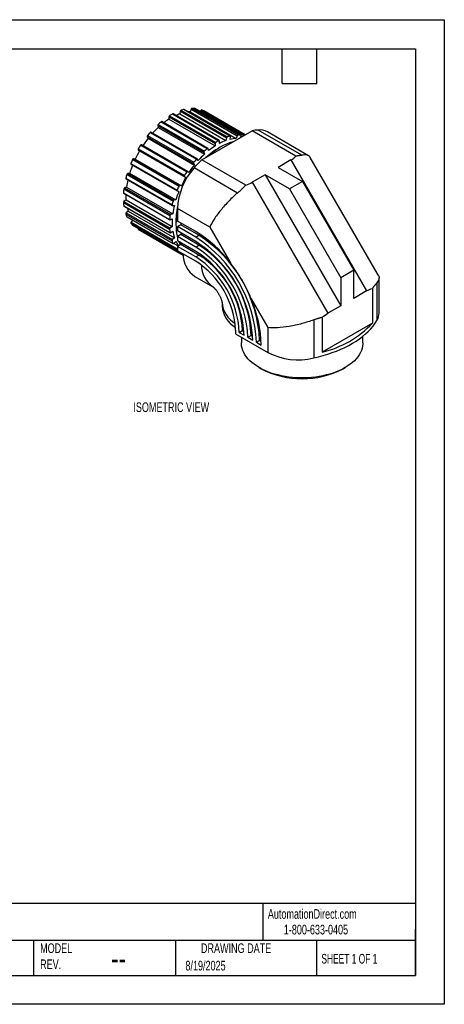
# Model space of a CAD drawing. Header units: millimetres. Extents: x 0 to 419, y 0 to 324.
# Tile 3 of 3: x 279 to 419, y 0 to 324. Entities that reach past the tile are written whole.
import ezdxf

# ---------------------------------------------------------------- set-up
doc = ezdxf.new("R2010")
doc.units = ezdxf.units.MM
doc.header["$LTSCALE"] = 1.5
doc.layers.add('DIMENSIONS', color=140, linetype='Continuous', lineweight=25)
doc.layers.add('TEXT', color=140, linetype='Continuous', lineweight=25)
doc.styles.add('SLDTEXTSTYLE0', font='TXT', dxfattribs={"width": 0.7})
doc.styles.add('SLDTEXTSTYLE1', font='TXT', dxfattribs={"width": 0.65})

msp = doc.modelspace()

# ---------------------------------------------------------------- linework, layer by layer
at = {"color": 7, "linetype": 'Continuous'}
for p, q in [((0, 323.85), (419.1, 323.85)), ((419.1, 323.85), (419.1, 0)), ((419.1, 0), (0, 0))]:
    msp.add_line(p, q, dxfattribs=at)
for p, q in [((328.48, 291.9), (343.68, 283.12)), ((328.48, 291.9), (328.48, 291.11)), ((328.69, 292.26), (343.89, 283.49)), ((329.69, 292.84), (344.89, 284.06)), ((345.04, 284.08), (329.83, 292.85)), ((332.21, 293.73), (332.05, 292.87)), ((332.05, 292.87), (347.25, 284.09)), ((332.21, 293.73), (347.42, 284.95)), ((332.46, 294.05), (347.67, 285.28)), ((333.44, 294.34), (348.64, 285.56)), ((348.73, 285.55), (333.53, 294.33)), ((335.77, 294.43), (335.45, 293.56)), ((335.45, 293.56), (350.66, 284.78)), ((335.77, 294.43), (350.97, 285.66)), ((336.05, 294.7), (351.25, 285.93)), ((336.94, 294.68), (352.14, 285.9)), ((352.19, 285.89), (336.99, 294.66)), ((338.95, 293.98), (338.77, 293.64)), ((338.95, 293.98), (353.15, 285.78)), ((339.24, 294.17), (353.46, 285.96)), ((340, 293.83), (339.99, 293.84)), ((339.99, 293.84), (353.55, 286.01)), ((353.55, 286.01), (340, 293.83)), ((324.79, 289.05), (339.99, 280.27)), ((324.79, 289.05), (324.95, 288.38)), ((324.94, 289.43), (340.14, 280.65)), ((324.95, 288.38), (340.15, 279.61)), ((325.91, 290.27), (341.11, 281.49)), ((341.31, 281.54), (326.11, 290.32)), ((328.48, 291.11), (343.68, 282.34)), ((321.35, 285.35), (336.56, 276.58)), ((321.35, 285.35), (321.67, 284.84)), ((321.44, 285.73), (336.64, 276.95)), ((322.32, 286.78), (337.53, 278)), ((337.77, 278.09), (322.57, 286.87)), ((339.31, 277.79), (355.84, 287.33)), ((348.63, 284.5), (348.79, 285.35)), ((350.97, 285.66), (350.66, 284.78)), ((352.06, 285.15), (352.23, 285.62)), ((352.1, 285.27), (352.19, 285.22)), ((370.29, 278.98), (355.84, 287.33)), ((372.22, 279.25), (357.83, 287.56)), ((374.45, 279.12), (360.94, 286.93)), ((319.14, 282.57), (334.34, 273.79)), ((334.62, 273.94), (319.42, 282.72)), ((321.67, 284.84), (336.87, 276.06)), ((343.68, 283.12), (343.68, 282.34)), ((345.1, 283.15), (345.1, 283.94)), ((347.42, 284.95), (347.25, 284.09)), ((318.37, 281.02), (333.57, 272.24)), ((318.37, 281.02), (318.82, 280.69)), ((318.38, 281.36), (333.59, 272.59)), ((318.82, 280.69), (334.03, 271.91)), ((339.99, 280.27), (340.15, 279.61)), ((341.53, 280.79), (341.36, 281.46)), ((397.43, 239.72), (375.01, 278.57)), ((315.96, 276.6), (331.16, 267.82)), ((315.99, 276.31), (331.19, 267.53)), ((316.53, 277.88), (331.73, 269.1)), ((316.82, 278.1), (332.03, 269.33)), ((317.38, 277.98), (316.82, 278.1)), ((317.38, 277.98), (332.59, 269.2)), ((336.56, 276.58), (336.87, 276.06)), ((338.12, 277.54), (337.81, 278.06)), ((353.77, 269.44), (339.31, 277.79)), ((368.65, 277.74), (364.41, 275.29)), ((364.41, 275.29), (372.41, 270.67)), ((368.65, 277.74), (393.53, 234.64)), ((314.66, 272.99), (329.87, 264.21)), ((315.57, 273.37), (314.93, 273.28)), ((314.93, 273.28), (330.14, 264.5)), ((315.57, 273.37), (330.77, 264.59)), ((333.57, 272.24), (334.03, 271.91)), ((335.08, 273.61), (334.63, 273.93)), ((351.02, 266.83), (336.74, 275.08)), ((360.17, 272.84), (355.93, 270.39)), ((360.17, 272.84), (385.05, 229.74)), ((368.17, 268.22), (360.17, 272.84)), ((314.55, 268.82), (313.87, 268.52)), ((314.31, 271.7), (329.51, 262.92)), ((314.36, 271.48), (329.56, 262.7)), ((314.55, 268.82), (329.75, 260.04)), ((332.59, 269.2), (332.03, 269.33)), ((355.93, 270.39), (380.81, 227.3)), ((372.41, 270.67), (368.17, 268.22)), ((372.41, 270.67), (389.29, 241.43)), ((313.52, 266.96), (328.72, 258.18)), ((313.58, 266.8), (328.78, 258.02)), ((313.64, 268.18), (328.84, 259.4)), ((313.87, 268.52), (329.08, 259.74)), ((331.22, 267.52), (331.78, 267.4)), ((368.17, 268.22), (385.05, 238.98)), ((313.52, 263.73), (328.72, 254.96)), ((313.64, 262.65), (328.84, 253.88)), ((314.38, 264.59), (313.7, 264.1)), ((313.7, 264.1), (328.91, 255.33)), ((313.7, 262.55), (328.9, 253.77)), ((314.38, 264.59), (329.58, 255.81)), ((329.64, 262.69), (330.27, 262.78)), ((330.77, 264.59), (330.14, 264.5)), ((314.31, 259.9), (329.51, 251.13)), ((315.07, 260.93), (314.43, 260.29)), ((314.43, 260.29), (329.64, 251.51)), ((315.07, 260.93), (330.27, 252.16)), ((329.75, 260.04), (329.08, 259.74)), ((341.93, 255.61), (331.31, 261.74)), ((331.31, 261.74), (331.31, 257.62)), ((314.66, 259.03), (329.87, 250.25)), ((314.71, 258.97), (329.91, 250.2)), ((315.96, 256.92), (331.16, 248.14)), ((316.5, 257.94), (316.02, 257.29)), ((316.02, 257.29), (331.22, 248.51)), ((316.53, 256.29), (331.73, 247.52)), ((316.53, 256.29), (316.55, 256.28)), ((316.55, 256.28), (331.76, 247.5)), ((328.91, 258.03), (329.58, 258.32)), ((337.32, 254.15), (331.31, 257.62)), ((332.37, 256.4), (331.31, 255.79)), ((332.37, 257.01), (332.37, 256.4)), ((338.38, 252.93), (332.37, 256.4)), ((318.38, 254.95), (333.17, 246.41)), ((329.58, 255.81), (328.91, 255.33)), ((329.08, 253.81), (329.75, 254.29)), ((331.31, 255.79), (331.31, 254.39)), ((337.32, 252.32), (331.31, 255.79)), ((337.32, 250.92), (331.31, 254.39)), ((332.37, 253.17), (331.31, 252.55)), ((332.37, 253.78), (332.37, 253.17)), ((338.38, 249.7), (332.37, 253.17)), ((337.32, 252.32), (338.38, 252.93)), ((341.93, 255.61), (348.81, 243.68)), ((330.27, 252.16), (329.64, 251.51)), ((330.11, 250.25), (331.54, 249.42)), ((330.14, 250.27), (330.77, 250.92)), ((331.31, 252.55), (331.31, 251.12)), ((337.32, 249.08), (331.31, 252.55)), ((337.32, 247.65), (331.31, 251.12)), ((332.37, 249.9), (331.31, 249.29)), ((332.37, 250.51), (332.37, 249.9)), ((338.38, 246.43), (332.37, 249.9)), ((337.32, 249.08), (338.38, 249.7)), ((331.31, 248.63), (331.22, 248.51)), ((331.31, 249.29), (331.31, 247.86)), ((337.32, 245.82), (331.31, 249.29)), ((337.32, 244.39), (331.31, 247.86)), ((331.86, 247.5), (333.14, 246.75)), ((337.32, 245.82), (338.38, 246.43)), ((389.29, 241.43), (385.05, 238.98)), ((389.29, 232.19), (389.29, 241.43)), ((337.02, 239.44), (342.96, 236.01)), ((385.05, 238.98), (385.05, 229.74)), ((396.94, 237.33), (396.94, 224.93)), ((397.64, 227.45), (397.64, 238.97)), ((393.53, 234.64), (389.29, 232.19)), ((395.43, 235.44), (395.43, 224.05)), ((345.97, 230.8), (345.97, 229.66)), ((355.54, 232.04), (361.01, 222.56)), ((385.05, 229.74), (380.81, 227.3)), ((376.12, 225.13), (376.12, 212.6)), ((378.91, 225.9), (378.91, 214.51)), ((395.43, 224.05), (378.91, 214.51)), ((350.4, 221.73), (350.4, 220.51)), ((350.4, 220.51), (361.01, 214.38)), ((351.64, 221.02), (352.7, 221.63)), ((351.64, 221.02), (353.23, 220.1)), ((352.7, 221.63), (353.19, 221.34)), ((361.01, 222.56), (361.01, 214.38)), ((352.32, 219.4), (352.32, 217.58)), ((354.47, 219.38), (355.53, 220)), ((354.47, 219.38), (356.06, 218.47)), ((355.53, 220), (356.03, 219.71)), ((357.27, 217.77), (358.33, 218.38)), ((357.27, 217.77), (358.86, 216.85)), ((358.33, 218.38), (358.83, 218.09)), ((392.32, 217.58), (392.32, 219.79)), ((358.18, 209.42), (358.83, 209.04)), ((385.82, 209.04), (386.47, 209.42))]:
    msp.add_line(p, q)
at = {"flags": 128}
for points in [[(336.99, 294.66), (336.97, 294.67), (336.94, 294.68)], [(348.79, 285.35), (348.8, 285.4), (348.79, 285.45), (348.78, 285.49), (348.77, 285.52), (348.74, 285.55), (348.71, 285.56), (348.68, 285.57), (348.64, 285.56)], [(352.23, 285.62), (352.24, 285.67), (352.25, 285.73), (352.25, 285.77), (352.24, 285.81), (352.23, 285.85), (352.2, 285.88), (352.18, 285.89), (352.14, 285.9)], [(319.42, 282.72), (319.4, 282.72), (319.37, 282.73), (319.33, 282.72), (319.29, 282.71), (319.25, 282.68), (319.21, 282.65), (319.17, 282.61), (319.14, 282.57)], [(318.38, 281.36), (318.36, 281.31), (318.34, 281.26), (318.32, 281.21), (318.32, 281.16), (318.32, 281.11), (318.33, 281.07), (318.35, 281.04), (318.37, 281.02)], [(341.36, 281.46), (341.35, 281.49), (341.33, 281.52), (341.3, 281.54), (341.27, 281.55), (341.24, 281.55), (341.2, 281.54), (341.16, 281.52), (341.11, 281.49)], [(315.96, 276.6), (315.94, 276.54), (315.93, 276.49), (315.93, 276.44), (315.93, 276.4), (315.94, 276.36), (315.96, 276.33), (315.99, 276.31), (315.99, 276.31)], [(337.81, 278.06), (337.79, 278.08), (337.76, 278.1), (337.72, 278.11), (337.69, 278.11), (337.65, 278.09), (337.61, 278.07), (337.57, 278.04), (337.53, 278)], [(333.59, 272.59), (333.56, 272.54), (333.54, 272.48), (333.53, 272.43), (333.52, 272.38), (333.52, 272.34), (333.53, 272.3), (333.55, 272.26), (333.57, 272.24)], [(334.63, 273.93), (334.6, 273.95), (334.57, 273.95), (334.53, 273.95), (334.49, 273.93), (334.45, 273.91), (334.41, 273.88), (334.37, 273.84), (334.34, 273.79)], [(331.16, 267.82), (331.15, 267.77), (331.13, 267.71), (331.13, 267.67), (331.13, 267.62), (331.15, 267.58), (331.17, 267.55), (331.19, 267.53), (331.22, 267.52)], [(329.51, 262.92), (329.5, 262.87), (329.5, 262.82), (329.5, 262.78), (329.52, 262.74), (329.54, 262.72), (329.57, 262.7), (329.6, 262.69), (329.64, 262.69)], [(328.72, 258.18), (328.72, 258.14), (328.73, 258.09), (328.74, 258.06), (328.77, 258.03), (328.79, 258.02), (328.83, 258.01), (328.87, 258.01), (328.91, 258.03)], [(318.35, 255.24), (318.35, 255.23), (318.33, 255.18), (318.32, 255.13), (318.32, 255.08), (318.32, 255.03), (318.34, 255), (318.36, 254.97), (318.38, 254.95)], [(328.84, 253.88), (328.85, 253.84), (328.87, 253.8), (328.89, 253.78), (328.92, 253.76), (328.96, 253.76), (329, 253.77), (329.04, 253.78), (329.08, 253.81)], [(329.87, 250.25), (329.88, 250.22), (329.91, 250.2), (329.94, 250.19), (329.98, 250.18), (330.02, 250.19), (330.06, 250.21), (330.1, 250.24), (330.14, 250.27)], [(376.12, 212.6), (377.7, 212.97), (379.25, 213.38), (380.77, 213.84), (382.24, 214.34), (383.67, 214.88), (385.06, 215.47), (386.39, 216.08), (387.67, 216.74), (388.89, 217.43), (390.06, 218.15), (391.16, 218.91), (392.2, 219.69), (393.17, 220.51), (394.07, 221.35), (394.9, 222.21), (395.65, 223.1), (396.33, 224), (396.94, 224.93)], [(392.32, 217.58), (392.31, 217.22), (392.23, 216.5), (392.08, 215.78), (391.84, 215.06), (391.53, 214.36), (391.14, 213.67), (390.68, 213), (390.14, 212.34), (389.54, 211.7), (388.86, 211.09), (388.12, 210.51), (387.32, 209.95), (386.46, 209.42), (385.55, 208.92), (384.58, 208.46), (383.56, 208.03), (382.5, 207.64), (381.4, 207.29), (380.26, 206.99), (379.1, 206.72), (377.9, 206.49), (376.68, 206.31), (375.45, 206.18), (374.2, 206.09), (372.95, 206.04), (371.69, 206.04), (370.44, 206.09), (369.19, 206.18), (367.96, 206.31), (366.74, 206.49), (365.55, 206.72), (364.38, 206.99), (363.24, 207.29), (362.14, 207.64), (361.08, 208.03), (360.06, 208.46), (359.1, 208.92), (358.18, 209.42), (357.32, 209.95), (356.52, 210.51), (355.78, 211.09), (355.11, 211.7), (354.5, 212.34), (353.97, 213), (353.5, 213.67), (353.12, 214.36), (352.8, 215.06), (352.57, 215.78), (352.41, 216.5), (352.33, 217.22), (352.32, 217.58)]]:
    msp.add_lwpolyline(points, dxfattribs=at)
for centre, radius, start, end in [((336.22, 285.23), 9.47, 85.6624, 91.0407), ((328.94, 291.88), 0.463, 123.7433, 177.3119), ((339.67, 274.4), 20.97, 118.4143, 121.5803), ((329.77, 292.72), 0.147, 65.0904, 123.7504), ((337.24, 278.12), 15.63, 109.3825, 114.6182), ((332.65, 293.65), 0.441, 114.7174, 170.1778), ((336.91, 280.67), 14.11, 104.2509, 108.3749), ((333.47, 294.22), 0.121, 61.7489, 107.0075), ((335.85, 283.62), 9.95, 92.297, 95.317), ((336.13, 294.34), 0.376, 102.7022, 164.8062), ((339.22, 293.88), 0.292, 86.336, 160.9627), ((336.57, 287.16), 7.5, 62.8339, 69.117), ((345.47, 266.14), 30.26, 132.6984, 137.598), ((325.22, 289.1), 0.435, 130.6276, 186.671), ((344.15, 268.12), 28.69, 129.4739, 132.0429), ((326.04, 290.16), 0.174, 68.189, 138.313), ((340.87, 271.59), 23.12, 122.3924, 127.5258), ((321.7, 285.47), 0.366, 135.7856, 199.1696), ((348.74, 263.56), 35.17, 138.6789, 140.9218), ((322.51, 286.66), 0.218, 74.4041, 147.479), ((347.85, 284.88), 0.441, 114.7174, 170.1778), ((352.11, 271.89), 14.11, 104.2509, 108.3749), ((351.34, 285.56), 0.376, 102.7022, 164.8062), ((351.43, 276.45), 9.47, 85.6624, 91.0407), ((358.86, 269.93), 17.66, 93.3342, 99.8478), ((358.38, 282.3), 5.29, 61.0243, 95.9489), ((351.31, 261.63), 38.39, 146.9419, 149.0576), ((349.17, 262.95), 35.15, 141.4835, 146.3413), ((355.09, 262.9), 21.3, 117.7711, 132.7336), ((356.25, 262.55), 23.43, 122.4139, 128.9051), ((355.25, 264.81), 19.73, 106.8696, 133.125), ((344.15, 283.1), 0.463, 123.7433, 177.3119), ((354.87, 265.62), 20.97, 118.4143, 121.5803), ((344.97, 283.96), 0.13, 350.3713, 126.4533), ((352.71, 268.68), 16.35, 109.4815, 117.7363), ((351.13, 273.96), 10.83, 92.4996, 103.3659), ((350.04, 262.35), 36.2, 149.5719, 154.4286), ((360.76, 257.27), 30.39, 132.704, 138.1621), ((340.42, 280.33), 0.435, 130.6276, 186.671), ((359.35, 259.35), 28.69, 129.4739, 132.0429), ((347.2, 263.56), 33.11, 157.9301, 162.7757), ((350.31, 262.1), 37.28, 154.9613, 157.1185), ((316.84, 277.78), 0.323, 92.9679, 162.2193), ((364.38, 254.17), 35.16, 141.4839, 146.4361), ((336.9, 276.7), 0.366, 135.7856, 199.1696), ((363.94, 254.78), 35.17, 138.6789, 140.9218), ((376.05, 240.44), 52.39, 134.5212, 138.61), ((345.54, 263.77), 32.23, 163.3776, 165.755), ((315.06, 272.89), 0.404, 107.5472, 166.5936), ((352.89, 260.72), 21.61, 138.3765, 177.3063), ((366.51, 252.85), 38.39, 146.9419, 149.0576), ((314.49, 271.62), 0.195, 156.7752, 228.7657), ((340.97, 265.21), 26.67, 167.1792, 172.2172), ((365.52, 253.32), 37.28, 154.9613, 157.1185), ((332.04, 269), 0.323, 92.9679, 162.2193), ((365.24, 253.58), 36.2, 149.5719, 154.4286), ((313.67, 266.93), 0.157, 168.1118, 233.9153), ((338.3, 265.12), 24.85, 172.9251, 175.7523), ((314.09, 268.12), 0.455, 118.3307, 172.5818), ((333.54, 265.83), 19.2, 178.4178, 183.6953), ((362.45, 254.77), 33.17, 157.6251, 162.7736), ((313.98, 263.74), 0.458, 126.4961, 180.4602), ((330.79, 265.12), 17.33, 184.5895, 188.1851), ((313.77, 262.66), 0.131, 183.6377, 237.2615), ((360.75, 254.99), 32.23, 163.3776, 165.755), ((356.56, 256.36), 27.06, 166.292, 172.1888), ((330.26, 264.12), 0.404, 107.5472, 166.5936), ((352.35, 257.69), 21.57, 167.088, 182.1503), ((314.71, 259.98), 0.413, 132.7143, 190.8403), ((325.1, 263.77), 11.47, 199.6932, 204.428), ((326.9, 264.91), 12.48, 193.8154, 198.5675), ((353.5, 256.34), 24.85, 172.9251, 175.7523), ((329.29, 259.34), 0.455, 118.3307, 172.5818), ((350.42, 256.62), 19.63, 166.8029, 193.1971), ((314.76, 259.07), 0.11, 202.6468, 239.4884), ((316.27, 257.06), 0.335, 137.291, 204.83), ((322.26, 262.1), 8.16, 219.4147, 225.3574), ((349.33, 257.07), 19.79, 176.3667, 183.6333), ((329.18, 254.96), 0.458, 126.4961, 180.4602), ((345.99, 256.34), 17.33, 184.5895, 188.1851), ((342.91, 256.36), 13.32, 188.9504, 198.4136), ((316.63, 219.9), 40.02, 36.4596, 58.8649), ((315.07, 216.44), 43.3, 2.5694, 57.4306), ((329.92, 251.21), 0.413, 132.7143, 190.8403), ((340.31, 254.99), 11.47, 199.6932, 204.428), ((338.93, 254.81), 9.04, 205.5006, 216.1723), ((341.2, 254.62), 10.19, 201.4837, 208.1375), ((314.01, 215.83), 43.3, 2.5694, 57.4306), ((315.37, 216.61), 40.73, 2.6055, 57.3945), ((318.35, 218.33), 37.22, 2.564, 57.436), ((331.47, 248.28), 0.335, 137.291, 204.83), ((337.61, 253.44), 8.35, 219.4436, 220.9861), ((337.35, 253.21), 8, 223.199, 225.3843), ((331.82, 247.63), 0.141, 232.4872, 306.1317), ((341.91, 246.72), 8.77, 179.464, 236.1406), ((317.29, 217.72), 37.22, 2.564, 57.436), ((318.78, 218.58), 34.49, 2.5262, 57.4738), ((321.65, 220.24), 31.08, 2.5633, 57.4367), ((320.59, 219.63), 31.08, 2.5633, 57.4367), ((322, 220.44), 28.43, 2.6055, 57.3945), ((348.13, 243.35), 8.97, 181.1166, 235.4617), ((354.91, 231.61), 8.97, 184.5466, 238.8853), ((318.17, 215.91), 40.7, 1.327, 23.3505), ((354.95, 230.4), 9.02, 184.7231, 239.5277), ((392.61, 227.48), 5.02, 329.4335, 359.6045), ((371.47, 246.48), 32.82, 283.0998, 316.8948), ((370.97, 233.87), 21.89, 242.9165, 283.599), ((372.32, 234.99), 29.25, 242.5264, 297.4736)]:
    msp.add_arc(centre, radius, start, end)
for points in [[(368.65, 277.74), (369.29, 278.1), (369.84, 278.52), (370.29, 278.98)], [(353.77, 269.44), (354.56, 269.7), (355.29, 270.02), (355.93, 270.39)], [(393.53, 234.64), (394.17, 235.01), (394.81, 235.28), (395.43, 235.44)], [(378.91, 225.9), (379.53, 226.46), (380.17, 226.93), (380.81, 227.3)]]:
    msp.add_open_spline(points, degree=3)
for points, knots in [([(372.22, 279.25), (372.15, 279.24), (372.02, 279.22), (371.8, 279.19), (371.58, 279.15), (371.35, 279.12), (371.1, 279.09), (370.84, 279.05), (370.57, 279.02), (370.39, 278.99), (370.29, 278.98)], [0, 0, 0, 0, 0.119612, 0.240725, 0.36336, 0.487536, 0.61327, 0.740581, 0.869485, 1, 1, 1, 1]), ([(374.98, 278.55), (374.96, 278.61), (374.85, 278.87), (374.47, 279.15), (373.87, 279.37), (373.12, 279.42), (372.51, 279.31), (372.22, 279.25)], [0, 0, 0, 0, 0.074042, 0.315547, 0.551424, 0.77999, 1, 1, 1, 1]), ([(353.77, 269.44), (353.69, 269.36), (353.53, 269.18), (353.29, 268.93), (353.05, 268.68), (352.8, 268.43), (352.55, 268.19), (352.3, 267.95), (352.05, 267.72), (351.79, 267.49), (351.53, 267.26), (351.28, 267.05), (351.1, 266.9), (351.02, 266.83)], [0, 0, 0, 0, 0.096491, 0.19183, 0.286028, 0.379095, 0.471045, 0.561889, 0.651641, 0.740313, 0.827921, 0.914478, 1, 1, 1, 1]), ([(351.02, 266.83), (350.08, 266.03), (349.12, 265.13), (347.26, 263.23), (346.36, 262.21), (344.72, 260.19), (343.99, 259.19), (342.77, 257.29), (342.28, 256.4), (341.93, 255.61)], [0, 0, 0, 0, 0.25, 0.25, 0.5, 0.5, 0.75, 0.75, 1, 1, 1, 1]), ([(348.81, 243.68), (348.93, 243.53), (349.15, 243.24), (349.48, 242.79), (349.81, 242.34), (350.14, 241.88), (350.46, 241.42), (350.77, 240.96), (351.08, 240.5), (351.39, 240.02), (351.69, 239.55), (351.98, 239.07), (352.27, 238.59), (352.62, 237.99), (353.04, 237.26), (353.5, 236.4), (353.94, 235.54), (354.37, 234.67), (354.77, 233.8), (355.16, 232.92), (355.41, 232.33), (355.54, 232.04)], [0, 0, 0, 0, 0.0418, 0.083504, 0.125128, 0.166686, 0.208191, 0.249658, 0.291101, 0.332535, 0.373974, 0.415432, 0.456925, 0.498465, 0.570445, 0.642194, 0.713783, 0.785285, 0.856774, 0.928321, 1, 1, 1, 1]), ([(397.43, 239.72), (397.43, 239.72), (397.57, 239.56), (397.64, 239.18), (397.63, 238.6), (397.4, 237.98), (397.09, 237.54), (396.94, 237.33)], [0, 0, 0, 0, 0.007512, 0.265412, 0.517848, 0.763139, 1, 1, 1, 1]), ([(396.94, 237.33), (396.9, 237.28), (396.82, 237.2), (396.7, 237.06), (396.58, 236.91), (396.45, 236.75), (396.32, 236.59), (396.18, 236.41), (396.04, 236.23), (395.89, 236.05), (395.75, 235.85), (395.59, 235.65), (395.49, 235.51), (395.43, 235.44)], [0, 0, 0, 0, 0.089253, 0.178658, 0.268277, 0.358169, 0.448394, 0.539012, 0.630081, 0.721658, 0.8138, 0.906563, 1, 1, 1, 1]), ([(342.96, 236.01), (342.95, 236.01), (342.95, 236.01), (343.01, 235.97), (343.12, 235.89), (343.26, 235.75), (343.44, 235.58), (343.64, 235.36), (343.87, 235.09), (344.11, 234.79), (344.36, 234.46), (344.6, 234.09), (344.84, 233.7), (345.06, 233.3), (345.27, 232.9), (345.45, 232.51), (345.6, 232.13), (345.72, 231.78), (345.82, 231.48), (345.89, 231.22), (345.93, 231.01), (345.96, 230.87), (345.97, 230.79), (345.97, 230.8), (345.97, 230.8)], [0, 0, 0, 0, 0.033946, 0.083712, 0.131532, 0.17794, 0.223411, 0.268347, 0.313065, 0.357799, 0.402696, 0.447808, 0.493154, 0.538715, 0.584448, 0.630316, 0.67634, 0.722607, 0.769252, 0.816524, 0.864771, 0.914436, 0.966045, 1, 1, 1, 1]), ([(376.12, 225.13), (374.93, 224.68), (373.61, 224.25), (370.89, 223.51), (369.47, 223.2), (366.73, 222.73), (365.4, 222.58), (362.99, 222.45), (361.92, 222.47), (361.01, 222.56)], [0, 0, 0, 0, 0.25, 0.25, 0.5, 0.5, 0.75, 0.75, 1, 1, 1, 1]), ([(378.91, 225.9), (378.79, 225.87), (378.56, 225.82), (378.21, 225.74), (377.86, 225.65), (377.51, 225.56), (377.16, 225.46), (376.81, 225.35), (376.47, 225.24), (376.23, 225.17), (376.12, 225.13)], [0, 0, 0, 0, 0.127323, 0.253814, 0.379554, 0.504629, 0.629124, 0.753125, 0.876721, 1, 1, 1, 1])]:
    msp.add_open_spline(points, degree=3, knots=knots)
at = {"layer": 'TEXT'}
for p, q in [((9.52, 314.32), (409.57, 314.32)), ((365.76, 302.89), (365.76, 314.32)), ((377.19, 302.89), (377.19, 314.32)), ((409.57, 314.32), (409.57, 9.52)), ((365.76, 302.89), (377.19, 302.89)), ((409.57, 33.19), (9.52, 33.19)), ((359.36, 33.19), (359.36, 20.95)), ((409.57, 9.52), (409.57, 24.77)), ((409.57, 20.95), (9.52, 20.95)), ((283.95, 20.95), (283.95, 9.52)), ((330.7, 20.95), (330.7, 9.52)), ((377.02, 20.95), (377.02, 9.52)), ((9.52, 9.52), (409.57, 9.52))]:
    msp.add_line(p, q, dxfattribs=at)

# ---------------------------------------------------------------- texts
at = {"color": 179, "linetype": 'Continuous', "lineweight": 18, "char_height": 3.175, "attachment_point": 1, "style": 'SLDTEXTSTYLE0'}
for s, insert in [('AutomationDirect.com', (361.04, 31.31)), ('1-800-633-0405', (366.29, 26.16))]:
    msp.add_mtext(s, dxfattribs=dict(at, insert=insert))
at = {"layer": 'DIMENSIONS', "insert": (316.79, 197.99), "char_height": 3.175, "attachment_point": 1, "style": 'SLDTEXTSTYLE0'}
msp.add_mtext('ISOMETRIC VIEW', dxfattribs=at)
at = {"layer": 'TEXT'}
for s, insert, char_height, attachment_point, style in [('MODEL ^JREV.', (286.1, 20.05), 3.175, 1, 'SLDTEXTSTYLE0'), ('DRAWING DATE', (350.59, 20.05), 3.175, 2, 'SLDTEXTSTYLE0'), ('SHEET 1 OF 1', (378.66, 16.58), 3.175, 1, 'SLDTEXTSTYLE1'), ('--', (309.45, 19.1), 7.937, 1, 'SLDTEXTSTYLE0'), ('8/19/2025', (333.92, 14.31), 3.175, 1, 'SLDTEXTSTYLE0')]:
    msp.add_mtext(s, dxfattribs=dict(at, insert=insert, char_height=char_height, attachment_point=attachment_point, style=style))

doc.saveas('drawing.dxf')
